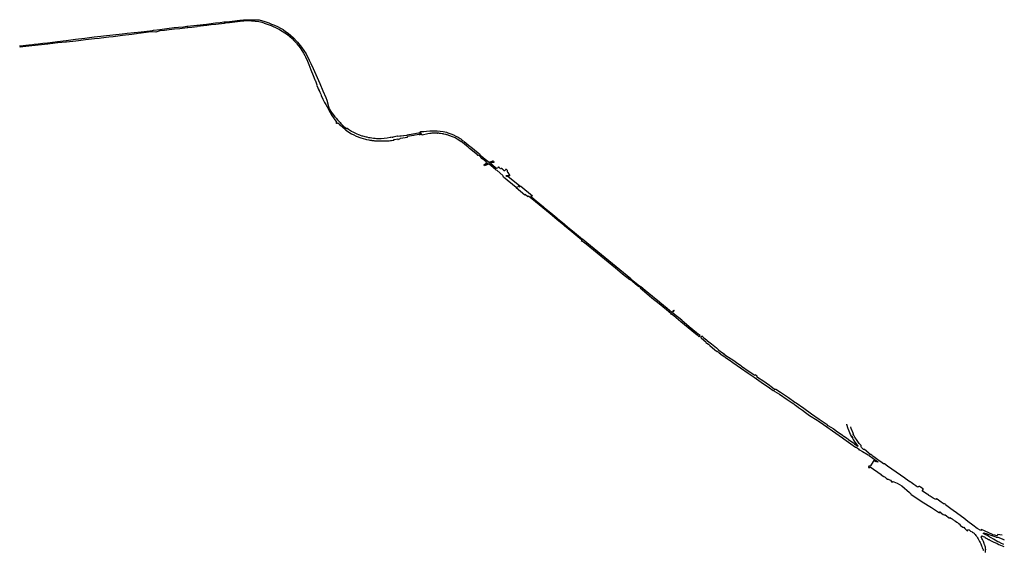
# Model space of a CAD drawing. Header units: metres. Extents: x 3425383 to 3447835, y 5432667 to 5444608.
# Tile 2 of 2: x 3437358 to 3447835, y 5433862 to 5439528. Entities that reach past the tile are written whole.
import ezdxf

# ---------------------------------------------------------------- set-up
doc = ezdxf.new("R2010")
doc.units = ezdxf.units.M
doc.layers.add('DB Grenze', color=3, linetype='Continuous')

msp = doc.modelspace()

# ---------------------------------------------------------------- linework, layer by layer
at = {"layer": 'DB Grenze'}
for p, q in [((3439543, 5439505), (3439589, 5439510)), ((3439589, 5439510), (3439700, 5439523)), ((3439703, 5439508), (3439590, 5439495)), ((3439700, 5439523), (3439741, 5439526)), ((3439742, 5439512), (3439703, 5439508)), ((3439741, 5439526), (3439775, 5439528)), ((3439782, 5439514), (3439742, 5439512)), ((3439775, 5439528), (3439808, 5439528)), ((3439823, 5439513), (3439782, 5439514)), ((3439808, 5439528), (3439853, 5439525)), ((3439862, 5439509), (3439823, 5439513)), ((3439853, 5439525), (3439872, 5439527)), ((3439901, 5439504), (3439862, 5439509)), ((3439872, 5439527), (3439906, 5439525)), ((3439906, 5439525), (3439965, 5439507)), ((3438649, 5439400), (3438772, 5439414)), ((3438772, 5439414), (3438783, 5439416)), ((3438783, 5439416), (3438848, 5439424)), ((3438850, 5439408), (3438808, 5439394)), ((3438848, 5439424), (3438947, 5439437)), ((3438897, 5439414), (3438850, 5439408)), ((3438948, 5439419), (3438897, 5439414)), ((3438947, 5439437), (3439001, 5439444)), ((3439006, 5439426), (3438948, 5439419)), ((3439001, 5439444), (3439046, 5439450)), ((3439062, 5439432), (3439006, 5439426)), ((3439046, 5439450), (3439102, 5439453)), ((3439140, 5439443), (3439062, 5439432)), ((3439102, 5439453), (3439138, 5439458)), ((3439138, 5439458), (3439145, 5439459)), ((3439146, 5439444), (3439140, 5439443)), ((3439145, 5439459), (3439244, 5439471)), ((3439146, 5439444), (3439189, 5439449)), ((3439189, 5439449), (3439246, 5439455)), ((3439244, 5439471), (3439344, 5439482)), ((3439350, 5439467), (3439246, 5439455)), ((3439344, 5439482), (3439443, 5439493)), ((3439395, 5439472), (3439350, 5439467)), ((3439445, 5439477), (3439395, 5439472)), ((3439443, 5439493), (3439491, 5439499)), ((3439532, 5439488), (3439445, 5439477)), ((3439491, 5439499), (3439531, 5439504)), ((3439531, 5439504), (3439543, 5439505)), ((3439544, 5439490), (3439532, 5439488)), ((3439590, 5439495), (3439544, 5439490)), ((3439922, 5439500), (3439901, 5439504)), ((3439938, 5439497), (3439922, 5439500)), ((3439959, 5439490), (3439938, 5439497)), ((3439959, 5439490), (3439959, 5439490)), ((3439959, 5439490), (3439971, 5439487)), ((3439965, 5439507), (3439965, 5439507)), ((3439965, 5439507), (3440008, 5439493)), ((3439971, 5439487), (3440002, 5439478)), ((3440002, 5439478), (3440033, 5439466)), ((3440008, 5439493), (3440039, 5439482)), ((3440033, 5439466), (3440063, 5439453)), ((3440039, 5439482), (3440071, 5439470)), ((3440063, 5439453), (3440067, 5439451)), ((3440067, 5439451), (3440093, 5439438)), ((3440071, 5439470), (3440101, 5439455)), ((3440093, 5439438), (3440123, 5439424)), ((3440101, 5439455), (3440132, 5439439)), ((3440123, 5439424), (3440151, 5439407)), ((3440132, 5439439), (3440160, 5439422)), ((3440151, 5439407), (3440178, 5439389)), ((3440160, 5439422), (3440188, 5439403)), ((3440188, 5439403), (3440215, 5439383)), ((3437759, 5439295), (3437854, 5439307)), ((3437854, 5439307), (3437953, 5439319)), ((3437955, 5439301), (3437856, 5439290)), ((3437953, 5439319), (3438051, 5439331)), ((3437985, 5439304), (3437955, 5439301)), ((3438058, 5439312), (3437985, 5439304)), ((3438051, 5439331), (3438151, 5439345)), ((3438154, 5439323), (3438058, 5439312)), ((3438151, 5439345), (3438221, 5439353)), ((3438202, 5439329), (3438154, 5439323)), ((3438224, 5439332), (3438202, 5439329)), ((3438221, 5439353), (3438250, 5439357)), ((3438253, 5439335), (3438224, 5439332)), ((3438250, 5439357), (3438349, 5439368)), ((3438305, 5439341), (3438253, 5439335)), ((3438352, 5439346), (3438305, 5439341)), ((3438349, 5439368), (3438449, 5439378)), ((3438451, 5439359), (3438352, 5439346)), ((3438449, 5439378), (3438501, 5439384)), ((3438551, 5439371), (3438451, 5439359)), ((3438501, 5439384), (3438649, 5439400)), ((3438599, 5439378), (3438551, 5439371)), ((3438639, 5439384), (3438599, 5439378)), ((3438650, 5439385), (3438639, 5439384)), ((3438757, 5439398), (3438650, 5439385)), ((3438808, 5439394), (3438757, 5439398)), ((3440178, 5439389), (3440206, 5439371)), ((3440206, 5439371), (3440208, 5439369)), ((3440208, 5439369), (3440232, 5439350)), ((3440215, 5439383), (3440242, 5439361)), ((3440232, 5439350), (3440256, 5439328)), ((3440242, 5439361), (3440267, 5439339)), ((3440256, 5439328), (3440280, 5439304)), ((3440267, 5439339), (3440315, 5439290)), ((3440280, 5439304), (3440303, 5439279)), ((3437354, 5439249), (3437393, 5439255)), ((3437363, 5439236), (3437358, 5439235)), ((3437423, 5439241), (3437363, 5439236)), ((3437393, 5439255), (3437422, 5439256)), ((3437422, 5439256), (3437455, 5439260)), ((3437556, 5439257), (3437423, 5439241)), ((3437455, 5439260), (3437493, 5439264)), ((3437493, 5439264), (3437513, 5439268)), ((3437513, 5439268), (3437554, 5439272)), ((3437554, 5439272), (3437603, 5439277)), ((3437656, 5439269), (3437556, 5439257)), ((3437603, 5439277), (3437654, 5439282)), ((3437654, 5439282), (3437759, 5439295)), ((3437765, 5439280), (3437656, 5439269)), ((3437849, 5439289), (3437765, 5439280)), ((3437856, 5439290), (3437849, 5439289)), ((3440303, 5439279), (3440308, 5439272)), ((3440308, 5439272), (3440343, 5439228)), ((3440315, 5439290), (3440357, 5439237)), ((3440343, 5439228), (3440361, 5439201)), ((3440357, 5439237), (3440407, 5439165)), ((3440361, 5439201), (3440377, 5439173)), ((3440377, 5439173), (3440391, 5439147)), ((3440391, 5439147), (3440398, 5439132)), ((3440398, 5439132), (3440419, 5439085)), ((3440407, 5439165), (3440438, 5439098)), ((3440438, 5439098), (3440456, 5439062)), ((3440419, 5439085), (3440433, 5439052)), ((3440433, 5439052), (3440445, 5439022)), ((3440445, 5439022), (3440455, 5438996)), ((3440455, 5438996), (3440480, 5438934)), ((3440456, 5439062), (3440480, 5439007)), ((3440480, 5439007), (3440508, 5438946)), ((3440480, 5438934), (3440499, 5438888)), ((3440499, 5438888), (3440501, 5438883)), ((3440501, 5438883), (3440508, 5438867)), ((3440508, 5438946), (3440551, 5438849)), ((3440508, 5438867), (3440521, 5438835)), ((3440522, 5438831), (3440519, 5438829)), ((3440519, 5438829), (3440540, 5438777)), ((3440521, 5438835), (3440522, 5438831)), ((3440540, 5438777), (3440539, 5438791)), ((3440539, 5438791), (3440546, 5438773)), ((3440551, 5438849), (3440554, 5438844)), ((3440586, 5438769), (3440554, 5438844)), ((3440546, 5438773), (3440552, 5438758)), ((3440552, 5438758), (3440561, 5438734)), ((3440561, 5438734), (3440566, 5438723)), ((3440566, 5438723), (3440583, 5438684)), ((3440583, 5438684), (3440584, 5438682)), ((3440584, 5438682), (3440596, 5438655)), ((3440618, 5438696), (3440586, 5438769)), ((3440628, 5438667), (3440618, 5438696)), ((3440596, 5438655), (3440601, 5438647)), ((3440601, 5438647), (3440615, 5438624)), ((3440615, 5438624), (3440629, 5438600)), ((3440648, 5438600), (3440628, 5438667)), ((3440629, 5438600), (3440632, 5438593)), ((3440632, 5438593), (3440662, 5438539)), ((3440656, 5438580), (3440648, 5438600)), ((3440678, 5438541), (3440656, 5438580)), ((3440662, 5438539), (3440667, 5438527)), ((3440667, 5438527), (3440680, 5438508)), ((3440681, 5438538), (3440678, 5438541)), ((3440680, 5438508), (3440688, 5438497)), ((3440686, 5438532), (3440681, 5438538)), ((3440714, 5438494), (3440686, 5438532)), ((3440688, 5438497), (3440700, 5438480)), ((3440700, 5438480), (3440701, 5438478)), ((3440704, 5438474), (3440701, 5438478)), ((3440711, 5438465), (3440704, 5438474)), ((3440731, 5438440), (3440711, 5438465)), ((3440717, 5438489), (3440714, 5438494)), ((3440717, 5438489), (3440725, 5438480)), ((3440725, 5438480), (3440739, 5438463)), ((3440739, 5438463), (3440753, 5438447)), ((3440726, 5438434), (3440731, 5438440)), ((3440733, 5438425), (3440726, 5438434)), ((3440736, 5438422), (3440733, 5438425)), ((3440744, 5438429), (3440736, 5438422)), ((3440755, 5438419), (3440744, 5438429)), ((3440753, 5438447), (3440756, 5438444)), ((3440761, 5438415), (3440755, 5438419)), ((3440756, 5438444), (3440769, 5438433)), ((3440771, 5438403), (3440761, 5438415)), ((3440769, 5438433), (3440775, 5438425)), ((3440793, 5438383), (3440771, 5438403)), ((3440775, 5438425), (3440782, 5438417)), ((3440782, 5438417), (3440804, 5438397)), ((3440821, 5438360), (3440793, 5438383)), ((3440804, 5438397), (3440823, 5438382)), ((3440829, 5438372), (3440821, 5438360)), ((3440823, 5438382), (3440833, 5438374)), ((3440831, 5438370), (3440824, 5438358)), ((3440824, 5438358), (3440861, 5438331)), ((3440830, 5438372), (3440829, 5438372)), ((3440833, 5438374), (3440830, 5438372)), ((3440832, 5438369), (3440831, 5438370)), ((3440836, 5438371), (3440832, 5438369)), ((3440838, 5438369), (3440836, 5438371)), ((3440842, 5438371), (3440838, 5438369)), ((3440855, 5438360), (3440842, 5438371)), ((3440889, 5438340), (3440855, 5438360)), ((3440861, 5438331), (3440889, 5438315)), ((3440890, 5438339), (3440889, 5438340)), ((3440889, 5438315), (3440914, 5438303)), ((3440907, 5438330), (3440890, 5438339)), ((3440919, 5438324), (3440907, 5438330)), ((3440914, 5438303), (3440940, 5438290)), ((3440949, 5438311), (3440919, 5438324)), ((3440940, 5438290), (3440988, 5438270)), ((3440950, 5438310), (3440949, 5438311)), ((3440965, 5438304), (3440950, 5438310)), ((3440979, 5438299), (3440965, 5438304)), ((3440984, 5438297), (3440979, 5438299)), ((3441002, 5438290), (3440984, 5438297)), ((3440988, 5438270), (3441039, 5438257)), ((3441010, 5438288), (3441002, 5438290)), ((3441047, 5438278), (3441010, 5438288)), ((3441039, 5438257), (3441048, 5438255)), ((3441054, 5438277), (3441047, 5438278)), ((3441048, 5438255), (3441072, 5438249)), ((3441074, 5438272), (3441054, 5438277)), ((3441077, 5438272), (3441074, 5438272)), ((3441089, 5438270), (3441077, 5438272)), ((3441106, 5438267), (3441089, 5438270)), ((3441123, 5438265), (3441106, 5438267)), ((3441106, 5438267), (3441106, 5438267)), ((3441137, 5438263), (3441123, 5438265)), ((3441140, 5438263), (3441137, 5438263)), ((3441156, 5438261), (3441140, 5438263)), ((3441176, 5438259), (3441156, 5438261)), ((3441204, 5438259), (3441176, 5438259)), ((3441236, 5438265), (3441204, 5438259)), ((3441267, 5438269), (3441236, 5438265)), ((3441300, 5438274), (3441267, 5438269)), ((3441308, 5438275), (3441300, 5438274)), ((3441323, 5438278), (3441308, 5438275)), ((3441323, 5438278), (3441331, 5438280)), ((3441359, 5438285), (3441331, 5438280)), ((3441339, 5438253), (3441350, 5438255)), ((3441339, 5438248), (3441339, 5438253)), ((3441350, 5438255), (3441381, 5438260)), ((3441377, 5438289), (3441359, 5438285)), ((3441383, 5438290), (3441377, 5438289)), ((3441381, 5438260), (3441382, 5438256)), ((3441382, 5438256), (3441382, 5438255)), ((3441382, 5438255), (3441384, 5438255)), ((3441383, 5438288), (3441404, 5438292)), ((3441383, 5438290), (3441383, 5438288)), ((3441383, 5438257), (3441387, 5438257)), ((3441384, 5438255), (3441383, 5438257)), ((3441387, 5438257), (3441388, 5438255)), ((3441404, 5438292), (3441411, 5438291)), ((3441411, 5438291), (3441417, 5438292)), ((3441417, 5438292), (3441442, 5438296)), ((3441442, 5438296), (3441444, 5438296)), ((3441444, 5438296), (3441446, 5438295)), ((3441446, 5438295), (3441480, 5438301)), ((3441480, 5438302), (3441499, 5438305)), ((3441480, 5438301), (3441480, 5438302)), ((3441499, 5438305), (3441502, 5438306)), ((3441502, 5438306), (3441602, 5438323)), ((3441602, 5438323), (3441609, 5438324)), ((3441609, 5438324), (3441614, 5438328)), ((3441614, 5438328), (3441615, 5438325)), ((3441615, 5438325), (3441615, 5438324)), ((3441623, 5438337), (3441657, 5438337)), ((3441625, 5438326), (3441623, 5438337)), ((3441632, 5438305), (3441625, 5438326)), ((3441639, 5438303), (3441632, 5438305)), ((3441640, 5438300), (3441639, 5438303)), ((3441700, 5438313), (3441640, 5438300)), ((3441657, 5438337), (3441688, 5438342)), ((3441688, 5438342), (3441722, 5438346)), ((3441721, 5438317), (3441700, 5438313)), ((3441729, 5438319), (3441721, 5438317)), ((3441722, 5438346), (3441760, 5438346)), ((3441733, 5438319), (3441729, 5438319)), ((3441745, 5438320), (3441733, 5438319)), ((3441748, 5438321), (3441745, 5438320)), ((3441751, 5438321), (3441748, 5438321)), ((3441760, 5438321), (3441751, 5438321)), ((3441760, 5438346), (3441799, 5438346)), ((3441767, 5438322), (3441760, 5438321)), ((3441775, 5438322), (3441767, 5438322)), ((3441776, 5438322), (3441775, 5438322)), ((3441780, 5438322), (3441776, 5438322)), ((3441789, 5438321), (3441780, 5438322)), ((3441796, 5438321), (3441789, 5438321)), ((3441803, 5438321), (3441796, 5438321)), ((3441799, 5438346), (3441832, 5438342)), ((3441803, 5438321), (3441809, 5438320)), ((3441817, 5438320), (3441809, 5438320)), ((3441818, 5438320), (3441817, 5438320)), ((3441825, 5438318), (3441818, 5438320)), ((3441834, 5438317), (3441825, 5438318)), ((3441832, 5438342), (3441865, 5438337)), ((3441853, 5438315), (3441834, 5438317)), ((3441857, 5438314), (3441853, 5438315)), ((3441864, 5438313), (3441857, 5438314)), ((3441870, 5438311), (3441864, 5438313)), ((3441865, 5438337), (3441900, 5438330)), ((3441890, 5438307), (3441870, 5438311)), ((3441896, 5438306), (3441890, 5438307)), ((3441903, 5438304), (3441896, 5438306)), ((3441900, 5438330), (3441913, 5438326)), ((3441907, 5438302), (3441903, 5438304)), ((3441907, 5438302), (3441907, 5438302)), ((3441934, 5438294), (3441907, 5438302)), ((3441913, 5438326), (3441915, 5438325)), ((3441915, 5438325), (3441946, 5438314)), ((3441935, 5438294), (3441934, 5438294)), ((3441965, 5438283), (3441935, 5438294)), ((3441946, 5438314), (3441974, 5438302)), ((3441985, 5438274), (3441965, 5438283)), ((3441974, 5438302), (3441999, 5438290)), ((3441992, 5438270), (3441985, 5438274)), ((3442013, 5438258), (3441992, 5438270)), ((3441999, 5438290), (3442023, 5438277)), ((3442040, 5438241), (3442013, 5438258)), ((3442023, 5438277), (3442044, 5438263)), ((3442044, 5438263), (3442052, 5438259)), ((3442052, 5438259), (3442060, 5438253)), ((3442060, 5438253), (3442078, 5438239)), ((3441072, 5438249), (3441085, 5438247)), ((3441085, 5438247), (3441088, 5438247)), ((3441088, 5438247), (3441102, 5438245)), ((3441102, 5438245), (3441105, 5438244)), ((3441105, 5438244), (3441125, 5438242)), ((3441125, 5438242), (3441133, 5438241)), ((3441133, 5438241), (3441135, 5438241)), ((3441135, 5438241), (3441162, 5438240)), ((3441162, 5438240), (3441166, 5438240)), ((3441166, 5438240), (3441191, 5438240)), ((3441191, 5438240), (3441204, 5438240)), ((3441204, 5438240), (3441220, 5438240)), ((3441220, 5438240), (3441242, 5438239)), ((3441242, 5438239), (3441265, 5438239)), ((3441265, 5438239), (3441270, 5438239)), ((3441270, 5438239), (3441291, 5438240)), ((3441291, 5438240), (3441305, 5438242)), ((3441305, 5438242), (3441313, 5438243)), ((3441313, 5438243), (3441333, 5438247)), ((3441333, 5438247), (3441339, 5438248)), ((3442056, 5438230), (3442040, 5438241)), ((3442060, 5438227), (3442056, 5438230)), ((3442070, 5438220), (3442060, 5438227)), ((3442114, 5438185), (3442070, 5438220)), ((3442080, 5438237), (3442089, 5438231)), ((3442089, 5438231), (3442131, 5438196)), ((3442129, 5438173), (3442114, 5438185)), ((3442134, 5438169), (3442129, 5438173)), ((3442131, 5438196), (3442147, 5438182)), ((3442139, 5438164), (3442134, 5438169)), ((3442146, 5438159), (3442139, 5438164)), ((3442230, 5438091), (3442146, 5438159)), ((3442147, 5438182), (3442152, 5438178)), ((3442152, 5438178), (3442158, 5438174)), ((3442158, 5438174), (3442235, 5438110)), ((3442226, 5438086), (3442230, 5438091)), ((3442230, 5438083), (3442226, 5438086)), ((3442235, 5438087), (3442230, 5438083)), ((3442235, 5438110), (3442247, 5438100)), ((3442251, 5438079), (3442235, 5438087)), ((3442247, 5438100), (3442257, 5438087)), ((3442266, 5438066), (3442251, 5438079)), ((3442257, 5438087), (3442272, 5438075)), ((3442277, 5438053), (3442266, 5438066)), ((3442272, 5438075), (3442287, 5438066)), ((3442302, 5438033), (3442277, 5438053)), ((3442287, 5438066), (3442312, 5438046)), ((3442312, 5438046), (3442352, 5438013)), ((3442338, 5438002), (3442297, 5437984)), ((3442297, 5437984), (3442326, 5438000)), ((3442299, 5437980), (3442343, 5437999)), ((3442303, 5437973), (3442299, 5437980)), ((3442325, 5438014), (3442302, 5438033)), ((3442347, 5437992), (3442303, 5437973)), ((3442320, 5438006), (3442325, 5438014)), ((3442326, 5438000), (3442320, 5438006)), ((3442343, 5437999), (3442338, 5438002)), ((3442351, 5437993), (3442347, 5437992)), ((3442355, 5437990), (3442351, 5437993)), ((3442352, 5438013), (3442397, 5438028)), ((3442422, 5437935), (3442355, 5437990)), ((3442397, 5438028), (3442356, 5438010)), ((3442356, 5438010), (3442361, 5438006)), ((3442361, 5438006), (3442400, 5438023)), ((3442406, 5438010), (3442368, 5438001)), ((3442368, 5438001), (3442369, 5438000)), ((3442369, 5438000), (3442418, 5437958)), ((3442400, 5438023), (3442404, 5438013)), ((3442404, 5438013), (3442406, 5438010)), ((3442418, 5437958), (3442433, 5437945)), ((3442433, 5437945), (3442438, 5437952)), ((3442438, 5437952), (3442442, 5437949)), ((3442429, 5437929), (3442422, 5437935)), ((3442429, 5437929), (3442429, 5437929)), ((3442437, 5437922), (3442429, 5437929)), ((3442499, 5437872), (3442437, 5437922)), ((3442503, 5437863), (3442499, 5437872)), ((3442507, 5437853), (3442503, 5437863)), ((3442641, 5437744), (3442507, 5437853)), ((3442568, 5437867), (3442532, 5437866)), ((3442532, 5437866), (3442537, 5437862)), ((3442537, 5437862), (3442552, 5437864)), ((3442539, 5437936), (3442540, 5437935)), ((3442551, 5437902), (3442575, 5437867)), ((3442552, 5437864), (3442681, 5437759)), ((3442572, 5437867), (3442568, 5437867)), ((3442575, 5437867), (3442572, 5437867)), ((3442640, 5437739), (3442656, 5437746)), ((3442732, 5437663), (3442640, 5437739)), ((3442653, 5437748), (3442641, 5437744)), ((3442656, 5437746), (3442653, 5437748)), ((3442681, 5437759), (3442662, 5437759)), ((3442662, 5437759), (3442672, 5437751)), ((3442672, 5437751), (3442685, 5437756)), ((3442685, 5437756), (3442690, 5437757)), ((3442690, 5437757), (3442814, 5437656)), ((3442736, 5437668), (3442732, 5437663)), ((3442766, 5437644), (3442736, 5437668)), ((3442772, 5437652), (3442766, 5437644)), ((3442791, 5437637), (3442772, 5437652)), ((3442847, 5437591), (3442791, 5437637)), ((3442814, 5437656), (3442796, 5437650)), ((3442796, 5437650), (3442803, 5437643)), ((3442803, 5437643), (3442855, 5437600)), ((3442924, 5437526), (3442847, 5437591)), ((3442855, 5437600), (3442933, 5437536)), ((3443001, 5437463), (3442924, 5437526)), ((3442933, 5437536), (3442939, 5437531)), ((3442939, 5437531), (3443010, 5437472)), ((3443078, 5437399), (3443001, 5437463)), ((3443010, 5437472), (3443073, 5437420)), ((3443073, 5437420), (3443086, 5437409)), ((3443143, 5437345), (3443078, 5437399)), ((3443086, 5437409), (3443152, 5437355)), ((3443155, 5437335), (3443143, 5437345)), ((3443152, 5437355), (3443163, 5437345)), ((3443232, 5437272), (3443155, 5437335)), ((3443163, 5437345), (3443209, 5437307)), ((3443209, 5437307), (3443240, 5437282)), ((3443297, 5437218), (3443232, 5437272)), ((3443240, 5437282), (3443348, 5437193)), ((3443335, 5437187), (3443297, 5437218)), ((3443342, 5437184), (3443333, 5437180)), ((3443333, 5437180), (3443344, 5437171)), ((3443348, 5437193), (3443335, 5437187)), ((3443352, 5437189), (3443342, 5437184)), ((3443344, 5437171), (3443359, 5437166)), ((3443394, 5437155), (3443352, 5437189)), ((3443359, 5437166), (3443386, 5437144)), ((3443386, 5437144), (3443464, 5437080)), ((3443472, 5437090), (3443394, 5437155)), ((3443464, 5437080), (3443541, 5437016)), ((3443550, 5437028), (3443472, 5437090)), ((3443541, 5437016), (3443619, 5436953)), ((3443628, 5436964), (3443550, 5437028)), ((3443619, 5436953), (3443697, 5436889)), ((3443705, 5436900), (3443628, 5436964)), ((3443697, 5436889), (3443774, 5436826)), ((3443783, 5436836), (3443705, 5436900)), ((3443774, 5436826), (3443852, 5436763)), ((3443860, 5436773), (3443783, 5436836)), ((3443857, 5436759), (3443852, 5436763)), ((3443930, 5436699), (3443857, 5436759)), ((3443860, 5436773), (3443865, 5436769)), ((3443865, 5436769), (3443939, 5436709)), ((3443952, 5436681), (3443930, 5436699)), ((3443939, 5436709), (3443964, 5436689)), ((3443964, 5436689), (3443952, 5436681)), ((3443966, 5436687), (3443959, 5436675)), ((3444015, 5436646), (3443966, 5436687)), ((3443959, 5436675), (3444007, 5436635)), ((3444007, 5436635), (3444084, 5436571)), ((3444092, 5436583), (3444015, 5436646)), ((3444166, 5436524), (3444092, 5436583)), ((3444084, 5436571), (3444161, 5436508)), ((3444161, 5436508), (3444239, 5436444)), ((3444171, 5436519), (3444166, 5436524)), ((3444249, 5436456), (3444171, 5436519)), ((3444239, 5436444), (3444289, 5436403)), ((3444299, 5436415), (3444249, 5436456)), ((3444289, 5436403), (3444286, 5436396)), ((3444286, 5436396), (3444289, 5436393)), ((3444289, 5436393), (3444294, 5436399)), ((3444294, 5436399), (3444317, 5436380)), ((3444319, 5436439), (3444299, 5436415)), ((3444304, 5436410), (3444322, 5436436)), ((3444326, 5436392), (3444304, 5436410)), ((3444317, 5436380), (3444394, 5436317)), ((3444322, 5436436), (3444319, 5436439)), ((3444404, 5436330), (3444326, 5436392)), ((3444394, 5436317), (3444471, 5436253)), ((3444404, 5436330), (3444482, 5436266)), ((3444482, 5436266), (3444559, 5436202)), ((3444471, 5436253), (3444549, 5436190)), ((3444549, 5436190), (3444567, 5436174)), ((3444559, 5436202), (3444577, 5436188)), ((3444567, 5436174), (3444590, 5436155)), ((3444577, 5436188), (3444598, 5436171)), ((3444590, 5436155), (3444598, 5436171)), ((3444606, 5436146), (3444612, 5436158)), ((3444615, 5436165), (3444639, 5436143)), ((3444609, 5436143), (3444663, 5436097)), ((3444639, 5436143), (3444666, 5436121)), ((3444661, 5436095), (3444663, 5436097)), ((3444661, 5436095), (3444686, 5436075)), ((3444666, 5436121), (3444676, 5436113)), ((3444676, 5436113), (3444718, 5436080)), ((3444686, 5436075), (3444702, 5436062)), ((3444702, 5436062), (3444756, 5436017)), ((3444718, 5436080), (3444772, 5436036)), ((3444756, 5436017), (3444780, 5435998)), ((3444772, 5436036), (3444795, 5436017)), ((3444801, 5435983), (3444780, 5435998)), ((3444795, 5436017), (3444812, 5436003)), ((3444801, 5435983), (3444833, 5435959)), ((3444812, 5436003), (3444858, 5435971)), ((3444833, 5435959), (3444863, 5435940)), ((3444850, 5435972), (3444858, 5435971)), ((3444850, 5435972), (3444873, 5435955)), ((3444873, 5435955), (3444957, 5435901)), ((3444868, 5435936), (3444863, 5435940)), ((3444868, 5435936), (3444907, 5435909)), ((3444907, 5435909), (3444945, 5435882)), ((3444945, 5435882), (3445027, 5435826)), ((3444957, 5435901), (3444987, 5435880)), ((3444987, 5435880), (3445031, 5435850)), ((3445031, 5435850), (3445039, 5435844)), ((3445039, 5435844), (3445122, 5435787)), ((3445027, 5435826), (3445110, 5435769)), ((3445110, 5435769), (3445172, 5435726)), ((3445122, 5435787), (3445182, 5435746)), ((3445182, 5435746), (3445186, 5435753)), ((3445186, 5435753), (3445205, 5435740)), ((3445205, 5435740), (3445200, 5435733)), ((3445172, 5435726), (3445274, 5435655)), ((3445200, 5435733), (3445288, 5435675)), ((3445274, 5435655), (3445303, 5435636)), ((3445288, 5435675), (3445316, 5435656))]:
    msp.add_line(p, q, dxfattribs=at)
at = {"layer": 'DB Grenze', "flags": 128}
for points in [[(3441388, 5438255), (3441392, 5438256)], [(3441392, 5438256), (3441404, 5438259), (3441409, 5438266), (3441486, 5438279), (3441486, 5438285)], [(3441615, 5438324), (3441620, 5438306), (3441620, 5438305), (3441619, 5438303), (3441617, 5438303), (3441616, 5438302), (3441613, 5438302), (3441608, 5438306), (3441566, 5438299), (3441551, 5438296), (3441547, 5438296), (3441486, 5438285)], [(3444612, 5436158), (3444615, 5436165)], [(3444609, 5436143), (3444606, 5436146)], [(3445303, 5435636), (3445337, 5435612), (3445377, 5435585), (3445382, 5435582), (3445393, 5435574), (3445442, 5435545), (3445525, 5435489), (3445579, 5435451), (3445594, 5435441), (3445607, 5435432), (3445624, 5435419), (3445645, 5435404), (3445687, 5435373), (3445719, 5435351), (3445761, 5435317), (3445844, 5435267), (3445853, 5435260), (3445910, 5435223), (3446042, 5435131), (3446114, 5435080), (3446128, 5435068), (3446251, 5434982), (3446258, 5434981), (3446271, 5434972), (3446274, 5434970), (3446283, 5434964), (3446286, 5434962), (3446289, 5434960), (3446286, 5434951), (3446295, 5434951), (3446328, 5434936), (3446388, 5434898), (3446393, 5434894), (3446396, 5434892), (3446438, 5434863), (3446491, 5434826), (3446488, 5434821), (3446473, 5434830), (3446469, 5434824), (3446446, 5434840), (3446439, 5434830), (3446411, 5434781), (3446394, 5434778), (3446393, 5434777), (3446390, 5434771), (3446390, 5434766), (3446397, 5434761), (3446404, 5434771), (3446407, 5434773), (3446525, 5434691), (3446526, 5434687), (3446554, 5434668), (3446566, 5434660), (3446580, 5434651), (3446594, 5434641), (3446598, 5434639), (3446612, 5434634), (3446624, 5434630), (3446639, 5434608), (3446650, 5434616), (3446660, 5434612), (3446697, 5434597), (3446745, 5434568), (3446826, 5434497), (3446842, 5434486), (3446840, 5434481), (3446960, 5434399), (3447059, 5434338), (3447145, 5434284), (3447147, 5434290), (3447147, 5434294), (3447150, 5434292), (3447153, 5434293), (3447154, 5434292), (3447154, 5434289), (3447185, 5434266), (3447196, 5434261), (3447205, 5434260), (3447251, 5434227), (3447252, 5434228), (3447254, 5434232), (3447255, 5434233), (3447257, 5434232), (3447273, 5434222), (3447280, 5434217), (3447287, 5434212), (3447294, 5434207), (3447301, 5434202), (3447308, 5434197), (3447315, 5434193), (3447330, 5434183), (3447338, 5434178), (3447345, 5434173), (3447352, 5434168), (3447367, 5434158), (3447362, 5434152), (3447370, 5434147), (3447385, 5434136), (3447400, 5434126), (3447403, 5434129), (3447416, 5434116), (3447430, 5434103), (3447437, 5434096), (3447444, 5434090), (3447454, 5434104), (3447462, 5434100), (3447477, 5434089), (3447492, 5434079), (3447494, 5434078), (3447499, 5434074), (3447513, 5434065), (3447518, 5434059), (3447526, 5434051), (3447533, 5434041), (3447538, 5434035), (3447542, 5434029), (3447546, 5434022), (3447550, 5434016), (3447558, 5434004), (3447566, 5433990), (3447573, 5433977), (3447579, 5433965), (3447585, 5433952), (3447589, 5433941), (3447593, 5433931), (3447596, 5433924), (3447601, 5433909), (3447605, 5433904), (3447613, 5433891), (3447607, 5433883)], [(3445316, 5435656), (3445322, 5435652), (3445369, 5435616), (3445391, 5435598), (3445398, 5435597), (3445405, 5435597), (3445454, 5435566), (3445538, 5435508), (3445607, 5435461), (3445620, 5435452), (3445702, 5435394), (3445785, 5435337), (3445867, 5435280), (3445939, 5435230), (3445944, 5435227), (3445955, 5435213), (3445965, 5435207), (3446016, 5435178), (3446042, 5435158), (3446045, 5435156), (3446113, 5435109), (3446133, 5435095), (3446136, 5435093), (3446158, 5435077), (3446170, 5435068), (3446176, 5435064), (3446212, 5435039), (3446230, 5435027), (3446242, 5435018), (3446278, 5434993), (3446280, 5434996), (3446270, 5435007), (3446243, 5435044), (3446231, 5435063), (3446231, 5435059), (3446220, 5435079), (3446216, 5435086), (3446209, 5435097), (3446222, 5435081), (3446224, 5435083), (3446209, 5435097), (3446198, 5435114), (3446177, 5435168), (3446175, 5435175), (3446161, 5435222), (3446161, 5435224)], [(3447812, 5434045), (3447762, 5434053), (3447763, 5434045), (3447756, 5434038), (3447735, 5434044), (3447730, 5434046), (3447715, 5434050), (3447709, 5434052), (3447592, 5434105), (3447591, 5434104), (3447584, 5434096), (3447548, 5434117), (3447500, 5434151), (3447447, 5434190), (3447403, 5434226), (3447379, 5434244), (3447328, 5434283), (3447292, 5434308), (3447267, 5434326), (3447210, 5434368), (3447212, 5434372), (3447206, 5434376), (3447198, 5434381), (3447194, 5434375), (3447165, 5434396), (3447120, 5434429), (3447114, 5434436), (3447106, 5434424), (3447077, 5434437), (3447047, 5434458), (3447047, 5434458), (3447032, 5434468), (3447031, 5434469), (3446998, 5434492), (3446997, 5434493), (3446963, 5434516), (3446976, 5434535), (3446969, 5434539), (3446951, 5434551), (3446944, 5434556), (3446932, 5434563), (3446929, 5434563), (3446925, 5434562), (3446922, 5434560), (3446919, 5434560), (3446914, 5434561), (3446913, 5434556), (3446894, 5434568), (3446883, 5434576), (3446883, 5434577), (3446878, 5434580), (3446874, 5434583), (3446858, 5434595), (3446843, 5434606), (3446834, 5434611), (3446835, 5434613), (3446832, 5434615), (3446830, 5434613), (3446779, 5434648), (3446781, 5434650), (3446777, 5434653), (3446776, 5434651), (3446592, 5434780), (3446561, 5434802), (3446550, 5434805), (3446537, 5434814), (3446489, 5434847), (3446460, 5434867), (3446462, 5434869), (3446437, 5434886), (3446425, 5434895), (3446409, 5434906), (3446408, 5434907), (3446405, 5434904), (3446402, 5434907), (3446404, 5434910), (3446398, 5434914), (3446395, 5434916), (3446347, 5434955), (3446337, 5434956), (3446328, 5434965), (3446316, 5434976), (3446316, 5434979), (3446312, 5434986), (3446311, 5434999), (3446292, 5435021), (3446269, 5435050), (3446245, 5435088), (3446237, 5435101), (3446234, 5435108), (3446227, 5435120), (3446226, 5435123), (3446229, 5435123), (3446205, 5435181), (3446201, 5435196)], [(3447832, 5433945), (3447823, 5433948), (3447806, 5433956), (3447780, 5433971), (3447768, 5433973), (3447719, 5434002), (3447694, 5434017), (3447665, 5434033), (3447666, 5434036), (3447646, 5434044), (3447611, 5434063), (3447619, 5434071), (3447641, 5434061), (3447671, 5434051), (3447693, 5434043), (3447745, 5434026), (3447750, 5434025), (3447751, 5434025), (3447766, 5434023), (3447767, 5434022), (3447812, 5434004), (3447835, 5433996)], [(3447637, 5433862), (3447634, 5433890), (3447640, 5433891), (3447640, 5433894), (3447637, 5433906), (3447634, 5433916), (3447631, 5433927), (3447628, 5433935), (3447627, 5433940), (3447626, 5433943), (3447620, 5433957), (3447618, 5433966), (3447617, 5433967), (3447614, 5433976), (3447609, 5433985), (3447608, 5433989), (3447603, 5433998), (3447597, 5434011), (3447590, 5434024), (3447601, 5434039), (3447612, 5434032), (3447623, 5434026), (3447633, 5434019), (3447642, 5434014), (3447650, 5434010), (3447656, 5434007), (3447667, 5434000), (3447673, 5433997), (3447681, 5433992), (3447717, 5433973), (3447758, 5433955), (3447778, 5433947), (3447831, 5433924)]]:
    msp.add_lwpolyline(points, dxfattribs=at)
at = {"layer": 'DB Grenze'}
for centre, radius, start, end in [((3442458, 5437941), 17.7, 126.8256, 153.6595), ((3442455, 5437944), 13.9, 101.8566, 126.2561), ((3442455, 5437944), 13.9, 99.0823, 101.8562), ((3442455, 5437951), 6.83, 56.3437, 102.5877), ((3442436, 5437925), 39.6, 42.3212, 54.2888), ((3442475, 5437960), 13.7, 222.0505, 257.9273), ((3442487, 5438002), 57.3, 255.4736, 265.5357), ((3442480, 5437912), 33.1, 68.807, 86.3436), ((3442489, 5437935), 8.54, 23.1606, 71.1237), ((3442484, 5437931), 14.6, 19.8793, 30.3617), ((3442509, 5437940), 11.1, 198.5883, 231.6861), ((3442542, 5437924), 16.1, 128.1961, 140.3867), ((3442535, 5437933), 4.68, 77.3764, 131.1573), ((3442533, 5437928), 9.55, 51.6624, 69.2865), ((3442534, 5437963), 45.2, 224.9907, 237.5718), ((3442515, 5437931), 7.97, 227.9354, 276.8555), ((3442515, 5437933), 10.4, 275.6413, 321.633), ((3442635, 5437827), 150, 134.4813, 138.2868), ((3442535, 5437929), 7.88, 30.439, 51.9087), ((3442521, 5437923), 22.8, 16.7224, 24.2112), ((3442524, 5437925), 19.9, 3.9589, 14.8271), ((3442595, 5437927), 51.6, 181.0039, 189.3157), ((3442576, 5437923), 31.5, 187.2601, 204.9456), ((3442608, 5437940), 67.9, 206.9433, 213.9501)]:
    msp.add_arc(centre, radius, start, end, dxfattribs=at)

doc.saveas('drawing.dxf')
